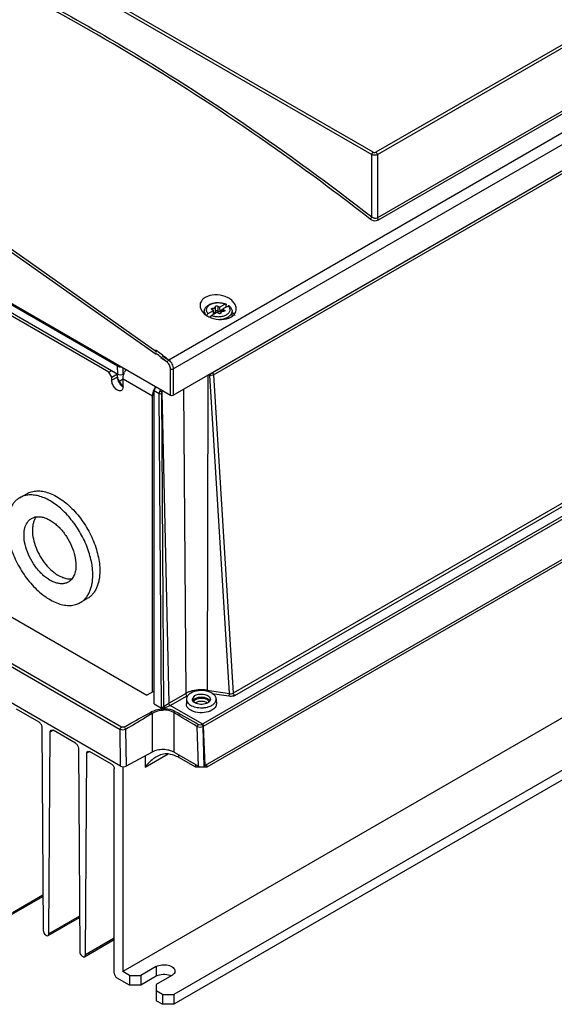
# Model space of a CAD drawing. Header units: millimetres. Extents: x 59 to 456, y 172 to 546.
# Tile 8 of 10: x 183 to 317, y 172 to 420. Entities that reach past the tile are written whole.
import ezdxf

# ---------------------------------------------------------------- set-up
doc = ezdxf.new("R2010")
doc.units = ezdxf.units.MM
doc.header["$LTSCALE"] = 46.725481
doc.layers.get('0').update_dxf_attribs({"linetype": 'CONTINUOUS'})

msp = doc.modelspace()

# ---------------------------------------------------------------- linework, layer by layer
at = {"color": 7, "linetype": 'Continuous'}
for p, q in [((434.74, 480.68), (272.34, 386.92)), ((272.7, 386.33), (435.09, 480.09)), ((436.4, 464.96), (272.7, 370.44)), ((272.99, 369.89), (436.69, 464.4)), ((440.22, 461.63), (220.18, 334.59)), ((221.29, 332.36), (441.35, 459.41)), ((221.29, 325.78), (441.89, 453.15)), ((183.84, 436.82), (271.29, 386.33)), ((271.64, 386.92), (184.19, 437.41)), ((72.09, 411.52), (220.59, 325.78)), ((207.27, 333.07), (86.12, 403.01)), ((86.09, 401.06), (207.3, 331.08)), ((205.1, 331.54), (88.43, 398.9)), ((330.76, 388.89), (231.17, 331.39)), ((231.45, 330.92), (331.04, 388.42)), ((271.29, 370.66), (271.29, 386.33)), ((272.7, 386.33), (272.7, 370.44)), ((162.05, 375.56), (217.19, 336.69)), ((228.39, 242.86), (447.33, 369.26)), ((228.92, 242.37), (447.68, 368.66)), ((448.27, 358.85), (229.37, 232.47)), ((444.45, 355.99), (229.78, 232.05)), ((231.21, 347.65), (231.21, 347.25)), ((231.93, 348.05), (231.93, 348.07)), ((231.93, 346.83), (231.93, 348.05)), ((232.49, 348.15), (232.49, 346.93)), ((232.95, 347.95), (234.26, 348.7)), ((232.99, 346.97), (233.8, 347.43)), ((235.11, 348.21), (233.8, 347.46)), ((234.15, 347.19), (234.15, 346.89)), ((229.11, 346.48), (229.11, 346.85)), ((230.1, 346.3), (231.41, 347.06)), ((230.42, 345.48), (230.84, 345.72)), ((232.26, 346.57), (230.95, 345.81)), ((233.28, 346.47), (233.28, 346.45)), ((233.28, 346.45), (233.28, 346.45)), ((233.47, 347.02), (233.47, 346.77)), ((236.11, 345.78), (236.11, 346.85)), ((217.01, 336.21), (216.7, 336.44)), ((216.85, 337.2), (217.23, 336.9)), ((219.76, 334.04), (218.2, 335.13)), ((218.99, 334.65), (218.23, 335.25)), ((218.6, 335.7), (220.18, 334.59)), ((218.62, 335.81), (219.39, 335.21)), ((219.39, 335.21), (220.18, 334.59)), ((207.3, 331.08), (207.27, 333.07)), ((208.71, 331.07), (208.69, 332.65)), ((219.76, 334.04), (218.99, 334.65)), ((220.59, 325.78), (220.59, 332.36)), ((221.29, 332.36), (221.29, 325.78)), ((205.1, 331.54), (205.8, 331.95)), ((205.81, 330.32), (205.1, 331.54)), ((205.81, 330.32), (207.22, 331.13)), ((205.81, 329.5), (205.81, 330.32)), ((207.22, 330.32), (205.81, 329.5)), ((207.22, 330.32), (207.22, 331.08)), ((207.71, 329.32), (208.65, 329.88)), ((208.64, 327.87), (208.64, 329.91)), ((208.64, 329.91), (216.06, 325.62)), ((208.95, 331.2), (208.71, 331.07)), ((230.02, 330.82), (229.8, 251.47)), ((230.49, 330.75), (230.02, 330.82)), ((235.44, 250.6), (230.49, 330.75)), ((231.45, 330.92), (236.41, 250.73)), ((207.71, 329.32), (208.44, 328.06)), ((216.06, 250.99), (216.06, 325.62)), ((216.48, 326.12), (216.49, 326.92)), ((216.48, 247.99), (216.48, 326.12)), ((216.49, 326.92), (217.76, 326.19)), ((218.31, 247.19), (217.76, 326.19)), ((218.32, 326.19), (218.87, 247.28)), ((218.41, 326.53), (220.19, 248.19)), ((223.86, 327.27), (224.44, 250.64)), ((445.87, 317.62), (208.56, 180.61)), ((208.04, 232.37), (66.56, 314.05)), ((455.91, 310.19), (221.43, 174.81)), ((455.91, 307.74), (221.43, 172.36)), ((333.57, 306.83), (236.41, 250.73)), ((236.77, 250.14), (333.93, 306.24)), ((182.63, 299.92), (184.39, 300.94)), ((166.92, 277.73), (214.65, 250.18)), ((197.88, 273.51), (199.64, 274.53)), ((208.24, 242.19), (159.6, 270.27)), ((159.26, 269.66), (207.9, 241.58)), ((216.48, 251.23), (214.65, 250.18)), ((220.19, 248.19), (224.44, 250.64)), ((229.8, 251.47), (235.44, 250.6)), ((235.31, 249.92), (231, 250.58)), ((216.48, 247.99), (218.75, 246.68)), ((220.55, 247.59), (224.79, 250.04)), ((224.61, 249.22), (224.59, 248)), ((226.1, 249.18), (226.76, 250.12)), ((232.11, 249.22), (232.14, 248)), ((187.5, 243.4), (181.83, 246.67)), ((215.98, 245.62), (215.98, 235.88)), ((218.68, 246.82), (218.77, 246.77)), ((218.91, 246.63), (218.91, 246.54)), ((219.04, 246.49), (219.04, 246.4)), ((228.56, 242.96), (220.55, 247.59)), ((221.54, 235.83), (221.54, 245.77)), ((188.21, 242.18), (188.55, 190.93)), ((189.97, 190.12), (190.32, 240.96)), ((190.32, 240.96), (190.52, 241.41)), ((190.32, 240.96), (191.02, 241.37)), ((190.52, 241.41), (191.02, 241.36)), ((196.69, 238.09), (191.02, 241.36)), ((208.04, 232.37), (207.9, 241.58)), ((209.29, 241.59), (209.43, 232.35)), ((227.65, 232.3), (227.35, 242.27)), ((228.92, 242.37), (228.74, 242.26)), ((228.74, 242.26), (229.03, 232.29)), ((229.37, 232.47), (228.92, 242.37)), ((197.4, 236.87), (197.75, 185.63)), ((199.16, 184.82), (199.51, 235.65)), ((199.51, 235.65), (199.72, 236.1)), ((199.51, 235.65), (200.21, 236.06)), ((199.72, 236.1), (200.22, 236.05)), ((205.74, 232.87), (200.22, 236.05)), ((215.98, 235.88), (209.43, 232.35)), ((221.54, 235.83), (227.65, 232.3)), ((214.22, 232.05), (220.02, 235.4)), ((214.22, 234.93), (214.22, 232.05)), ((222.71, 234.5), (222.71, 235.15)), ((226.95, 232.05), (222.71, 234.5)), ((206.44, 180.2), (206.44, 231.64)), ((208.56, 232.24), (208.56, 180.61)), ((226.95, 232.05), (226.95, 232.7)), ((229.78, 232.05), (226.95, 232.05)), ((229.03, 232.29), (229.37, 232.47)), ((229.78, 232.05), (229.78, 232.7)), ((180.57, 194.97), (188.49, 199.55)), ((188.49, 199.88), (180.78, 195.42)), ((189.76, 189.67), (197.69, 194.24)), ((197.69, 194.57), (189.97, 190.12)), ((198.95, 184.36), (206.44, 188.68)), ((206.44, 189.01), (199.16, 184.81)), ((217.01, 181.86), (213.13, 179.61)), ((217.01, 181.86), (217.01, 179.41)), ((210.3, 177.16), (207.15, 178.98)), ((210.3, 179.61), (208.56, 180.61)), ((210.3, 179.61), (213.13, 179.61)), ((210.3, 179.61), (210.3, 177.16)), ((213.13, 179.61), (213.13, 177.16)), ((217.01, 179.41), (213.13, 177.16)), ((220.9, 179.61), (217.01, 177.37)), ((213.13, 177.16), (210.3, 177.16)), ((217.01, 177.37), (217.01, 173.28)), ((218.61, 174.81), (217.01, 175.73)), ((218.61, 174.81), (221.43, 174.81)), ((218.61, 174.81), (218.61, 172.36)), ((221.43, 174.81), (221.43, 172.36)), ((218.61, 172.36), (217.01, 173.28)), ((221.43, 172.36), (218.61, 172.36))]:
    msp.add_line(p, q, dxfattribs=at)
msp.add_lwpolyline([(216.97, 336.01), (161.68, 374.97), (132.31, 391.93)], dxfattribs=at)
for centre, radius, start, end in [((231.22, 343.66), 3.63, 122.8959, 127.7791), ((230.27, 346.85), 1.16, 179.6415, 180.0007), ((233.06, 351.16), 6.3, 246.6028, 247.0899), ((233.11, 351.28), 6.44, 247.0952, 249.1509), ((233.18, 346.45), 0.0994, 359.1581, 359.9738), ((233.42, 348.3), 3.33, 299.4507, 299.9991), ((234.08, 343.77), 3.48, 51.6825, 54.9227), ((234.31, 344.05), 3.12, 47.2492, 51.7035), ((234.51, 344.28), 2.81, 44.3539, 47.2201), ((-195.43, -190.18), 668.72, 51.78721, 51.92002), ((-195.1, -189.73), 668.84, 51.78904, 51.94051), ((213.75, 329.41), 5.18, 146.8481, 155.1833), ((220.95, 325.22), 4.94, 155.1885, 159.4963), ((221.17, 325.12), 5.18, 146.8481, 155.1821), ((183.48, 280.3), 17.56, 6.3581, 7.1599), ((227.16, 248.36), 0.714, 157.6262, 165.1255), ((227.83, 246.93), 1.63, 119.9353, 125.6027), ((228.89, 246.92), 1.64, 54.4972, 59.8701), ((219.38, 176.71), 3.1, 64.3792, 67.8311)]:
    msp.add_arc(centre, radius, start, end, dxfattribs=at)
for centre, major_axis, ratio, start_param, end_param in [((233.11, 359.95), (-0.49, 22.11), 0.022659, -4.139271, -4.085326), ((234.48, 359.16), (0.5, 21.54), 0.022657, -4.1379, -4.103816), ((232.61, 328.55), (-2.44, 110.57), 0.022659, -1.394968, -1.389891), ((230.73, 358.58), (-0.49, 22.11), 0.022659, -2.171614, -2.11907), ((207.97, 333.47), (1, 0), 0.577342, -2.356038, -1.347848), ((204.26, 327.33), (-3.45, 5.98), 0.57743, -1.570598, -1.410384), ((208, 331.47), (1, -0.01), 0.567005, -2.347772, -0.776976), ((217.19, 327.34), (0.503, 0.865), 0.555175, 1.179674, 2.357801), ((220.94, 325.99), (0.5, 0), 0.578926, -2.354821, -0.786764), ((208.75, 232.78), (1, 0), 0.577336, -2.356348, -0.820453), ((228.35, 232.71), (1, 0), 0.577342, -2.355602, -0.819712)]:
    msp.add_ellipse(centre, major_axis=major_axis, ratio=ratio, start_param=start_param, end_param=end_param, dxfattribs=at)
for points, knots in [([(270.88, 370.11), (263.72, 375.67), (235.64, 396.61), (205.77, 415.21), (182.74, 427.2)], [0, 0, 0, 0, 0.258827, 1, 1, 1, 1]), ([(183.16, 427.75), (190.65, 423.85), (221.31, 406.89), (250.31, 386.98), (271.29, 370.66)], [0, 0, 0, 0, 0.241262, 1, 1, 1, 1]), ([(271.64, 386.92), (271.54, 386.86), (271.38, 386.68), (271.29, 386.45), (271.29, 386.33)], [0, 0, 0, 0, 0.496693, 1, 1, 1, 1]), ([(271.64, 386.92), (271.74, 386.86), (271.99, 386.81), (272.24, 386.86), (272.34, 386.92)], [0, 0, 0, 0, 0.499988, 1, 1, 1, 1]), ([(272.7, 386.33), (272.69, 386.45), (272.61, 386.68), (272.45, 386.86), (272.34, 386.92)], [0, 0, 0, 0, 0.503307, 1, 1, 1, 1]), ([(272.7, 386.33), (272.49, 386.21), (271.99, 386.12), (271.5, 386.21), (271.29, 386.33)], [0, 0, 0, 0, 0.5, 1, 1, 1, 1]), ([(270.88, 370.11), (270.98, 370.16), (271.15, 370.33), (271.26, 370.55), (271.29, 370.66)], [0, 0, 0, 0, 0.506868, 1, 1, 1, 1]), ([(270.88, 370.11), (271.32, 369.76), (272.14, 369.58), (272.84, 369.81), (272.99, 369.89)], [0, 0, 0, 0, 0.762811, 1, 1, 1, 1]), ([(271.29, 370.66), (271.48, 370.49), (271.95, 370.26), (272.49, 370.32), (272.7, 370.44)], [0, 0, 0, 0, 0.516915, 1, 1, 1, 1]), ([(229.37, 350.38), (228.98, 350.16), (228.45, 349.71), (228.08, 348.92), (228.03, 348.51), (228.03, 348.31)], [0, 0, 0, 0, 0.527555, 0.766322, 1, 1, 1, 1]), ([(237.16, 347.44), (237.17, 347.75), (237.02, 348.42), (236.43, 349.3), (235.53, 350.06), (233.98, 350.82), (231.83, 351.18), (230.08, 350.79), (229.37, 350.38)], [0, 0, 0, 0, 0.097797, 0.206431, 0.328641, 0.462621, 0.743608, 1, 1, 1, 1]), ([(228.03, 348.31), (228.04, 348.02), (228.19, 347.41), (228.73, 346.6), (229.54, 345.89), (230.2, 345.53), (230.56, 345.37)], [0, 0, 0, 0, 0.212517, 0.447918, 0.711455, 1, 1, 1, 1]), ([(229.11, 346.85), (229.11, 346.93), (229.12, 347.1), (229.18, 347.35), (229.29, 347.59), (229.47, 347.88), (229.79, 348.22), (230.1, 348.43), (230.26, 348.52)], [0, 0, 0, 0, 0.118068, 0.23662, 0.356448, 0.478243, 0.730636, 1, 1, 1, 1]), ([(230.51, 348.5), (230.39, 348.43), (230.22, 348.32), (230.03, 348.15), (229.87, 347.98), (229.71, 347.75), (229.61, 347.45), (229.6, 347.14), (229.68, 346.84), (229.85, 346.55), (230.01, 346.38), (230.1, 346.3)], [0, 0, 0, 0, 0.149812, 0.219578, 0.285956, 0.409334, 0.523428, 0.633605, 0.746257, 0.867106, 1, 1, 1, 1]), ([(230.26, 348.52), (230.56, 348.69), (231.06, 348.88), (231.76, 349.03), (232.32, 349.09), (232.89, 349.08), (233.63, 349.01), (234.16, 348.87), (234.5, 348.74)], [0, 0, 0, 0, 0.236625, 0.363002, 0.492494, 0.623056, 0.752535, 1, 1, 1, 1]), ([(234.26, 348.7), (233.96, 348.82), (233.32, 348.97), (232.33, 349.02), (231.51, 348.89), (230.91, 348.7), (230.63, 348.57), (230.51, 348.5)], [0, 0, 0, 0, 0.248082, 0.510267, 0.766868, 0.887357, 1, 1, 1, 1]), ([(230.91, 347.48), (230.91, 347.49), (230.91, 347.51), (230.93, 347.54), (230.96, 347.57), (230.98, 347.59), (230.99, 347.6)], [0, 0, 0, 0, 0.217777, 0.450899, 0.710302, 1, 1, 1, 1]), ([(231.06, 347.32), (231.04, 347.33), (231, 347.35), (230.95, 347.38), (230.91, 347.43), (230.91, 347.46), (230.91, 347.48)], [0, 0, 0, 0, 0.302894, 0.568652, 0.796839, 1, 1, 1, 1]), ([(230.99, 347.6), (231.02, 347.62), (231.1, 347.64), (231.17, 347.65), (231.21, 347.65)], [0, 0, 0, 0, 0.474453, 1, 1, 1, 1]), ([(231.41, 347.06), (231.39, 347.12), (231.31, 347.2), (231.18, 347.28), (231.1, 347.31), (231.06, 347.32)], [0, 0, 0, 0, 0.441885, 0.707388, 1, 1, 1, 1]), ([(231.21, 347.65), (231.3, 347.65), (231.48, 347.66), (231.68, 347.73), (231.81, 347.82), (231.88, 347.89), (231.92, 347.97), (231.93, 348.03), (231.93, 348.05)], [0, 0, 0, 0, 0.305894, 0.582933, 0.704095, 0.812324, 0.909454, 1, 1, 1, 1]), ([(231.93, 348.07), (231.93, 348.08), (231.94, 348.1), (231.95, 348.14), (231.98, 348.17), (232.01, 348.18), (232.02, 348.19)], [0, 0, 0, 0, 0.217787, 0.450978, 0.710339, 1, 1, 1, 1]), ([(232.02, 348.19), (232.05, 348.21), (232.14, 348.24), (232.27, 348.24), (232.4, 348.22), (232.47, 348.18), (232.49, 348.15)], [0, 0, 0, 0, 0.247611, 0.52097, 0.782437, 1, 1, 1, 1]), ([(232.49, 348.15), (232.55, 348.09), (232.7, 348), (232.86, 347.96), (232.95, 347.95)], [0, 0, 0, 0, 0.45555, 1, 1, 1, 1]), ([(233.8, 347.46), (233.83, 347.4), (233.9, 347.31), (234.03, 347.24), (234.11, 347.21), (234.15, 347.19)], [0, 0, 0, 0, 0.441885, 0.707388, 1, 1, 1, 1]), ([(234.15, 347.19), (234.17, 347.19), (234.21, 347.17), (234.26, 347.13), (234.3, 347.09), (234.31, 347.06), (234.31, 347.04)], [0, 0, 0, 0, 0.302894, 0.568652, 0.796839, 1, 1, 1, 1]), ([(234.26, 348.7), (234.28, 348.72), (234.32, 348.74), (234.38, 348.75), (234.44, 348.75), (234.48, 348.75), (234.5, 348.74)], [0, 0, 0, 0, 0.284308, 0.543258, 0.77946, 1, 1, 1, 1]), ([(234.5, 348.74), (234.52, 348.73), (234.56, 348.71), (234.6, 348.65), (234.62, 348.58), (234.63, 348.53), (234.63, 348.5)], [0, 0, 0, 0, 0.220143, 0.452134, 0.709929, 1, 1, 1, 1]), ([(234.7, 346.02), (234.82, 346.09), (234.99, 346.2), (235.18, 346.37), (235.34, 346.54), (235.5, 346.77), (235.6, 347.07), (235.61, 347.38), (235.53, 347.68), (235.36, 347.97), (235.2, 348.13), (235.11, 348.21)], [0, 0, 0, 0, 0.149812, 0.219578, 0.285956, 0.409334, 0.523428, 0.633605, 0.746257, 0.867106, 1, 1, 1, 1]), ([(235.39, 348.23), (235.37, 348.24), (235.33, 348.26), (235.26, 348.27), (235.18, 348.25), (235.13, 348.23), (235.11, 348.21)], [0, 0, 0, 0, 0.215791, 0.445388, 0.704682, 1, 1, 1, 1]), ([(235.39, 348.23), (235.49, 348.14), (235.69, 347.94), (235.92, 347.61), (236.07, 347.24), (236.11, 346.98), (236.11, 346.85)], [0, 0, 0, 0, 0.261951, 0.513325, 0.758153, 1, 1, 1, 1]), ([(235.82, 345.44), (236.2, 345.66), (236.87, 346.21), (237.15, 347.05), (237.16, 347.44)], [0, 0, 0, 0, 0.529071, 1, 1, 1, 1]), ([(229.11, 346.86), (229.11, 346.78), (229.12, 346.61), (229.17, 346.46), (229.2, 346.38)], [0, 0, 0, 0, 0.49337, 1, 1, 1, 1]), ([(229.2, 346.38), (229.26, 346.25), (229.41, 345.99), (229.63, 345.78), (229.75, 345.68)], [0, 0, 0, 0, 0.473544, 1, 1, 1, 1]), ([(229.81, 345.94), (229.84, 346.02), (229.92, 346.16), (230.04, 346.27), (230.1, 346.3)], [0, 0, 0, 0, 0.524544, 1, 1, 1, 1]), ([(230.95, 345.81), (230.91, 345.79), (230.84, 345.73), (230.74, 345.63), (230.66, 345.5), (230.62, 345.41), (230.61, 345.36)], [0, 0, 0, 0, 0.229432, 0.482011, 0.74418, 1, 1, 1, 1]), ([(230.82, 345.27), (231.65, 344.95), (233.38, 344.65), (235.12, 345.03), (235.82, 345.44)], [0, 0, 0, 0, 0.523285, 1, 1, 1, 1]), ([(230.95, 345.81), (231.25, 345.7), (231.89, 345.54), (232.89, 345.5), (233.71, 345.63), (234.31, 345.82), (234.58, 345.95), (234.7, 346.02)], [0, 0, 0, 0, 0.248082, 0.510267, 0.766868, 0.887357, 1, 1, 1, 1]), ([(231.93, 346.83), (231.93, 346.81), (231.92, 346.76), (231.9, 346.7), (231.85, 346.63), (231.76, 346.56), (231.62, 346.48), (231.49, 346.45), (231.42, 346.44)], [0, 0, 0, 0, 0.095241, 0.195251, 0.303646, 0.422621, 0.69305, 1, 1, 1, 1]), ([(232.02, 346.97), (232.01, 346.96), (231.98, 346.94), (231.95, 346.91), (231.94, 346.88), (231.93, 346.86), (231.93, 346.84)], [0, 0, 0, 0, 0.289378, 0.54881, 0.782211, 1, 1, 1, 1]), ([(232.49, 346.93), (232.47, 346.95), (232.4, 346.99), (232.27, 347.02), (232.14, 347.01), (232.05, 346.99), (232.02, 346.97)], [0, 0, 0, 0, 0.217563, 0.47903, 0.752389, 1, 1, 1, 1]), ([(232.72, 346.37), (232.67, 346.42), (232.52, 346.52), (232.35, 346.56), (232.26, 346.57)], [0, 0, 0, 0, 0.45555, 1, 1, 1, 1]), ([(233.47, 346.77), (233.39, 346.74), (233.21, 346.71), (232.93, 346.72), (232.69, 346.78), (232.54, 346.87), (232.49, 346.93)], [0, 0, 0, 0, 0.26169, 0.533718, 0.787188, 1, 1, 1, 1]), ([(233.19, 346.33), (233.16, 346.31), (233.07, 346.28), (232.94, 346.27), (232.82, 346.3), (232.74, 346.34), (232.72, 346.37)], [0, 0, 0, 0, 0.247611, 0.52097, 0.782437, 1, 1, 1, 1]), ([(232.99, 346.97), (233.07, 346.96), (233.24, 346.96), (233.4, 346.99), (233.47, 347.02)], [0, 0, 0, 0, 0.511346, 1, 1, 1, 1]), ([(233.16, 344.86), (233.51, 344.89), (234.01, 344.98), (234.64, 345.19), (234.92, 345.33), (235.05, 345.41)], [0, 0, 0, 0, 0.523329, 0.76911, 1, 1, 1, 1]), ([(233.28, 346.45), (233.28, 346.44), (233.28, 346.41), (233.26, 346.38), (233.23, 346.35), (233.21, 346.34), (233.19, 346.33)], [0, 0, 0, 0, 0.217789, 0.45119, 0.710622, 1, 1, 1, 1]), ([(234, 346.87), (233.91, 346.87), (233.73, 346.85), (233.53, 346.78), (233.4, 346.7), (233.33, 346.63), (233.29, 346.55), (233.28, 346.49), (233.28, 346.47)], [0, 0, 0, 0, 0.305894, 0.582933, 0.704095, 0.812324, 0.909454, 1, 1, 1, 1]), ([(233.47, 347.02), (233.53, 347.04), (233.64, 347.05), (233.75, 347.03), (233.8, 347.01)], [0, 0, 0, 0, 0.502585, 1, 1, 1, 1]), ([(233.58, 346.8), (233.57, 346.8), (233.54, 346.79), (233.5, 346.78), (233.47, 346.77)], [0, 0, 0, 0, 0.258109, 1, 1, 1, 1]), ([(234.22, 346.92), (234.19, 346.9), (234.12, 346.88), (234.04, 346.87), (234, 346.87)], [0, 0, 0, 0, 0.474453, 1, 1, 1, 1]), ([(234.31, 347.04), (234.31, 347.03), (234.3, 347.01), (234.28, 346.97), (234.26, 346.94), (234.23, 346.93), (234.22, 346.92)], [0, 0, 0, 0, 0.217777, 0.450899, 0.710302, 1, 1, 1, 1]), ([(235.08, 345.42), (235.13, 345.45), (235.3, 345.55), (235.46, 345.68), (235.57, 345.78)], [0, 0, 0, 0, 0.261644, 1, 1, 1, 1]), ([(235.57, 345.78), (235.66, 345.86), (235.81, 346.02), (235.98, 346.28), (236.08, 346.56), (236.11, 346.76), (236.11, 346.85)], [0, 0, 0, 0, 0.275438, 0.530332, 0.769474, 1, 1, 1, 1]), ([(236.85, 345.83), (236.83, 345.87), (236.73, 346.02), (236.62, 346.15), (236.53, 346.25)], [0, 0, 0, 0, 0.241129, 1, 1, 1, 1]), ([(220.18, 334.59), (220.07, 334.53), (219.9, 334.36), (219.79, 334.15), (219.76, 334.04)], [0, 0, 0, 0, 0.507787, 1, 1, 1, 1]), ([(220.59, 332.36), (220.59, 332.67), (220.41, 333.31), (220.01, 333.84), (219.76, 334.04)], [0, 0, 0, 0, 0.496442, 1, 1, 1, 1]), ([(220.18, 334.59), (220.51, 334.32), (221.04, 333.62), (221.29, 332.78), (221.29, 332.36)], [0, 0, 0, 0, 0.504319, 1, 1, 1, 1]), ([(220.59, 332.36), (220.69, 332.3), (220.94, 332.26), (221.19, 332.3), (221.29, 332.36)], [0, 0, 0, 0, 0.50026, 1, 1, 1, 1]), ([(207.22, 330.32), (207.22, 330.08), (207.31, 329.6), (207.61, 328.91), (208.05, 328.3), (208.43, 327.98), (208.64, 327.87)], [0, 0, 0, 0, 0.237272, 0.500017, 0.762784, 1, 1, 1, 1]), ([(208.64, 329.91), (208.64, 330), (208.65, 330.37), (208.73, 330.74), (208.82, 331.01)], [0, 0, 0, 0, 0.234355, 1, 1, 1, 1]), ([(208.82, 331.01), (208.83, 331.06), (208.9, 331.25), (208.98, 331.44), (209.04, 331.58)], [0, 0, 0, 0, 0.246498, 1, 1, 1, 1]), ([(230.53, 331.12), (230.51, 331.03), (230.49, 330.91), (230.49, 330.78), (230.49, 330.75)], [0, 0, 0, 0, 0.769713, 1, 1, 1, 1]), ([(231.45, 330.92), (231.39, 330.88), (231.08, 330.74), (230.74, 330.72), (230.49, 330.75)], [0, 0, 0, 0, 0.229772, 1, 1, 1, 1]), ([(230.84, 331.29), (230.87, 331.29), (230.98, 331.31), (231.1, 331.35), (231.17, 331.39)], [0, 0, 0, 0, 0.267215, 1, 1, 1, 1]), ([(231.45, 330.92), (231.45, 330.96), (231.41, 331.15), (231.29, 331.32), (231.17, 331.39)], [0, 0, 0, 0, 0.243512, 1, 1, 1, 1]), ([(208.22, 326.95), (208.12, 326.89), (207.87, 326.83), (207.47, 326.91), (207.05, 327.14), (206.51, 327.62), (206, 328.4), (205.81, 329.14), (205.81, 329.5)], [0, 0, 0, 0, 0.087144, 0.186844, 0.304506, 0.438635, 0.73008, 1, 1, 1, 1]), ([(208.64, 327.87), (208.64, 327.68), (208.59, 327.32), (208.36, 327.03), (208.22, 326.95)], [0, 0, 0, 0, 0.550842, 1, 1, 1, 1]), ([(216.11, 326.15), (216.1, 326.11), (216.07, 325.93), (216.06, 325.75), (216.06, 325.62)], [0, 0, 0, 0, 0.259026, 1, 1, 1, 1]), ([(216.32, 326.95), (216.3, 326.89), (216.21, 326.63), (216.14, 326.36), (216.11, 326.15)], [0, 0, 0, 0, 0.257469, 1, 1, 1, 1]), ([(217.9, 326.76), (217.88, 326.71), (217.8, 326.53), (217.76, 326.33), (217.76, 326.19)], [0, 0, 0, 0, 0.26715, 1, 1, 1, 1]), ([(217.76, 326.19), (217.8, 326.17), (217.98, 326.11), (218.19, 326.12), (218.32, 326.19)], [0, 0, 0, 0, 0.23862, 1, 1, 1, 1]), ([(218.41, 326.53), (218.37, 326.54), (218.19, 326.6), (218.03, 326.68), (217.9, 326.76)], [0, 0, 0, 0, 0.207066, 1, 1, 1, 1]), ([(218.41, 326.53), (218.39, 326.5), (218.34, 326.4), (218.32, 326.28), (218.32, 326.19)], [0, 0, 0, 0, 0.267794, 1, 1, 1, 1]), ([(218.69, 326.89), (218.66, 326.87), (218.54, 326.76), (218.46, 326.64), (218.41, 326.53)], [0, 0, 0, 0, 0.235686, 1, 1, 1, 1]), ([(200.9, 282.49), (200.74, 283.76), (200.13, 286.37), (198.55, 290.11), (196.72, 293.06), (195, 295.19), (193.63, 296.63), (192.2, 297.87), (190.73, 298.92), (189.25, 299.73), (187.79, 300.3), (186.36, 300.62), (185.01, 300.67), (183.74, 300.45), (182.98, 300.12), (182.63, 299.92)], [0, 0, 0, 0, 0.135804, 0.280727, 0.427793, 0.499889, 0.569821, 0.636816, 0.700233, 0.759609, 0.814719, 0.865645, 0.912842, 0.957197, 1, 1, 1, 1]), ([(184.39, 300.94), (184.77, 301.16), (185.6, 301.5), (186.97, 301.7), (188.44, 301.6), (189.97, 301.19), (191.55, 300.49), (193.13, 299.52), (194.69, 298.3), (196.19, 296.86), (197.6, 295.22), (199.32, 292.82), (200.74, 290.2), (201.79, 287.47), (202.36, 285.43), (202.72, 283.45), (202.8, 282.14), (202.8, 281.51)], [0, 0, 0, 0, 0.04282, 0.087408, 0.135198, 0.187114, 0.243568, 0.304534, 0.369641, 0.438258, 0.509565, 0.582611, 0.729629, 0.801626, 0.87124, 0.937597, 1, 1, 1, 1]), ([(182.63, 299.92), (182.38, 299.78), (181.89, 299.44), (181.26, 298.82), (180.71, 298.08), (180.26, 297.22), (179.91, 296.27), (179.56, 294.85), (179.47, 293.71), (179.47, 292.94)], [0, 0, 0, 0, 0.108047, 0.218132, 0.332106, 0.451502, 0.577464, 0.710722, 1, 1, 1, 1]), ([(185.63, 294.73), (185.85, 294.86), (186.36, 295.07), (187.19, 295.19), (188.08, 295.12), (189.01, 294.87), (189.97, 294.45), (190.93, 293.86), (191.87, 293.13), (193.1, 291.94), (194.47, 290.18), (195.74, 287.83), (196.57, 285.39), (196.79, 283.73), (196.79, 282.94)], [0, 0, 0, 0, 0.042842, 0.087452, 0.135266, 0.187207, 0.243688, 0.304684, 0.369823, 0.438474, 0.582755, 0.729846, 0.871376, 1, 1, 1, 1]), ([(186.78, 295.08), (186.62, 294.87), (186.34, 294.39), (186.04, 293.59), (185.87, 292.68), (185.83, 292.05), (185.83, 291.72)], [0, 0, 0, 0, 0.222594, 0.461987, 0.72086, 1, 1, 1, 1]), ([(179.47, 292.94), (179.47, 292.31), (179.55, 291), (179.91, 289.02), (180.48, 286.99), (181.53, 284.25), (182.95, 281.63), (184.67, 279.23), (186.08, 277.59), (187.58, 276.15), (189.14, 274.93), (190.72, 273.96), (192.3, 273.26), (193.83, 272.85), (195.3, 272.75), (196.67, 272.95), (197.5, 273.29), (197.88, 273.51)], [0, 0, 0, 0, 0.062403, 0.12876, 0.198373, 0.270371, 0.417389, 0.490435, 0.561742, 0.630359, 0.695466, 0.756432, 0.812886, 0.864803, 0.912592, 0.95718, 1, 1, 1, 1]), ([(183.71, 290.49), (183.71, 290.8), (183.74, 291.41), (183.94, 292.52), (184.26, 293.29), (184.55, 293.72)], [0, 0, 0, 0, 0.278012, 0.536999, 1, 1, 1, 1]), ([(184.55, 293.72), (184.7, 293.92), (185.02, 294.31), (185.42, 294.6), (185.63, 294.73)], [0, 0, 0, 0, 0.508673, 1, 1, 1, 1]), ([(194.88, 278.7), (194.65, 278.57), (194.14, 278.36), (193.31, 278.24), (192.42, 278.31), (191.49, 278.56), (190.54, 278.98), (189.58, 279.57), (188.63, 280.3), (187.4, 281.49), (186.03, 283.25), (184.76, 285.6), (183.93, 288.04), (183.71, 289.7), (183.71, 290.49)], [0, 0, 0, 0, 0.042842, 0.087452, 0.135266, 0.187207, 0.243688, 0.304684, 0.369823, 0.438474, 0.582755, 0.729846, 0.871376, 1, 1, 1, 1]), ([(185.83, 291.72), (185.83, 291), (186.01, 289.51), (186.69, 287.3), (187.76, 285.13), (189.13, 283.15), (190.72, 281.49), (192.19, 280.44), (193.39, 279.87), (194.24, 279.6), (195.06, 279.48), (195.59, 279.5), (195.85, 279.54)], [0, 0, 0, 0, 0.123913, 0.259671, 0.401655, 0.543296, 0.67807, 0.800513, 0.856089, 0.907659, 0.955439, 1, 1, 1, 1]), ([(196.79, 282.94), (196.79, 282.47), (196.72, 281.58), (196.36, 280.35), (195.84, 279.51), (195.32, 279), (195.03, 278.79), (194.88, 278.7)], [0, 0, 0, 0, 0.289587, 0.54863, 0.781633, 0.891836, 1, 1, 1, 1]), ([(197.88, 273.51), (198.13, 273.65), (198.61, 273.99), (199.24, 274.61), (199.79, 275.36), (200.24, 276.21), (200.59, 277.16), (200.94, 278.58), (201.03, 279.72), (201.03, 280.49)], [0, 0, 0, 0, 0.108047, 0.218132, 0.332106, 0.451502, 0.577464, 0.710722, 1, 1, 1, 1]), ([(202.8, 281.51), (202.8, 280.74), (202.71, 279.6), (202.36, 278.18), (202.01, 277.23), (201.56, 276.38), (201.01, 275.63), (200.37, 275.01), (199.89, 274.67), (199.64, 274.53)], [0, 0, 0, 0, 0.289278, 0.422536, 0.548497, 0.667893, 0.781867, 0.891952, 1, 1, 1, 1]), ([(201.03, 280.49), (201.03, 280.63), (201.03, 281.22), (200.98, 281.8), (200.93, 282.24)], [0, 0, 0, 0, 0.243948, 1, 1, 1, 1]), ([(225.51, 251.13), (225.42, 251.1), (225.05, 250.96), (224.69, 250.79), (224.44, 250.64)], [0, 0, 0, 0, 0.260149, 1, 1, 1, 1]), ([(224.44, 250.64), (224.44, 250.52), (224.52, 250.29), (224.69, 250.1), (224.79, 250.04)], [0, 0, 0, 0, 0.500565, 1, 1, 1, 1]), ([(225.71, 250.73), (225.41, 250.55), (224.88, 250.15), (224.62, 249.51), (224.61, 249.22)], [0, 0, 0, 0, 0.550458, 1, 1, 1, 1]), ([(229.8, 251.47), (229.07, 251.59), (227.62, 251.64), (226.18, 251.36), (225.51, 251.13)], [0, 0, 0, 0, 0.509285, 1, 1, 1, 1]), ([(232.11, 249.22), (232.11, 249.44), (231.97, 249.9), (231.45, 250.48), (230.7, 250.93), (229.41, 251.35), (227.67, 251.44), (226.29, 251.06), (225.71, 250.73)], [0, 0, 0, 0, 0.087278, 0.187382, 0.305374, 0.439608, 0.730662, 1, 1, 1, 1]), ([(226.76, 250.12), (227.11, 250.33), (227.96, 250.55), (229.02, 250.5), (229.8, 250.23), (230.26, 249.95), (230.56, 249.6), (230.63, 249.31), (230.63, 249.18)], [0, 0, 0, 0, 0.270501, 0.562269, 0.69631, 0.813658, 0.912975, 1, 1, 1, 1]), ([(235.31, 249.92), (235.36, 250.02), (235.41, 250.25), (235.44, 250.48), (235.44, 250.6)], [0, 0, 0, 0, 0.468983, 1, 1, 1, 1]), ([(235.44, 250.6), (235.53, 250.59), (235.86, 250.55), (236.2, 250.61), (236.41, 250.73)], [0, 0, 0, 0, 0.26395, 1, 1, 1, 1]), ([(236.77, 250.14), (236.72, 250.17), (236.54, 250.32), (236.42, 250.55), (236.41, 250.73)], [0, 0, 0, 0, 0.23053, 1, 1, 1, 1]), ([(220.55, 247.59), (220.44, 247.64), (220.28, 247.84), (220.19, 248.07), (220.19, 248.19)], [0, 0, 0, 0, 0.500521, 1, 1, 1, 1]), ([(231.03, 246.43), (230.45, 246.09), (229.04, 245.71), (227.27, 245.81), (225.97, 246.25), (225.21, 246.72), (224.71, 247.31), (224.58, 247.78), (224.59, 248)], [0, 0, 0, 0, 0.270461, 0.562267, 0.696303, 0.813659, 0.912977, 1, 1, 1, 1]), ([(224.61, 249.22), (224.61, 249.07), (224.67, 248.73), (225.05, 248.09), (225.54, 247.74), (225.91, 247.56)], [0, 0, 0, 0, 0.214623, 0.446653, 1, 1, 1, 1]), ([(226.77, 248.27), (226.58, 248.37), (226.26, 248.62), (226.1, 249.01), (226.1, 249.18)], [0, 0, 0, 0, 0.55069, 1, 1, 1, 1]), ([(226.77, 249.3), (226.73, 249.27), (226.57, 249.17), (226.43, 249.05), (226.34, 248.95)], [0, 0, 0, 0, 0.267101, 1, 1, 1, 1]), ([(226.57, 248.78), (226.6, 248.81), (226.72, 248.97), (226.88, 249.09), (227.01, 249.16)], [0, 0, 0, 0, 0.229373, 1, 1, 1, 1]), ([(229.96, 249.3), (229.49, 249.57), (228.37, 249.79), (227.25, 249.57), (226.77, 249.3)], [0, 0, 0, 0, 0.499704, 1, 1, 1, 1]), ([(229.65, 248.12), (229.18, 247.93), (228.18, 247.8), (227.18, 248.03), (226.77, 248.27)], [0, 0, 0, 0, 0.510341, 1, 1, 1, 1]), ([(227.01, 249.16), (227.41, 249.4), (228.36, 249.58), (229.31, 249.4), (229.71, 249.17)], [0, 0, 0, 0, 0.499765, 1, 1, 1, 1]), ([(229.71, 248.34), (229.31, 248.57), (228.37, 248.75), (227.42, 248.57), (227.02, 248.34)], [0, 0, 0, 0, 0.499704, 1, 1, 1, 1]), ([(229.71, 249.17), (229.78, 249.13), (230.02, 248.97), (230.21, 248.74), (230.26, 248.55)], [0, 0, 0, 0, 0.287069, 1, 1, 1, 1]), ([(230.49, 248.8), (230.46, 248.85), (230.32, 249.05), (230.12, 249.2), (229.96, 249.3)], [0, 0, 0, 0, 0.227373, 1, 1, 1, 1]), ([(230.63, 249.18), (230.63, 249.05), (230.54, 248.76), (230.34, 248.54), (230.22, 248.44)], [0, 0, 0, 0, 0.463971, 1, 1, 1, 1]), ([(231.02, 247.67), (231.33, 247.85), (231.87, 248.26), (232.12, 248.93), (232.11, 249.22)], [0, 0, 0, 0, 0.551215, 1, 1, 1, 1]), ([(232.14, 248), (232.15, 247.7), (231.89, 247.03), (231.35, 246.61), (231.03, 246.43)], [0, 0, 0, 0, 0.448794, 1, 1, 1, 1]), ([(236.77, 250.14), (236.67, 250.08), (236.21, 249.89), (235.69, 249.86), (235.31, 249.92)], [0, 0, 0, 0, 0.229455, 1, 1, 1, 1]), ([(208.93, 242.2), (209.49, 242.52), (211.76, 243.81), (214.05, 245.05), (215.77, 245.98)], [0, 0, 0, 0, 0.248505, 1, 1, 1, 1]), ([(215.98, 245.62), (215.43, 245.28), (213.2, 243.91), (210.98, 242.56), (209.29, 241.59)], [0, 0, 0, 0, 0.250948, 1, 1, 1, 1]), ([(218.75, 246.68), (218.48, 246.68), (217.46, 246.62), (216.44, 246.34), (215.77, 245.98)], [0, 0, 0, 0, 0.262878, 1, 1, 1, 1]), ([(219.04, 246.4), (218.76, 246.4), (217.7, 246.34), (216.65, 246.02), (215.98, 245.62)], [0, 0, 0, 0, 0.263664, 1, 1, 1, 1]), ([(218.31, 247.19), (218.35, 247.17), (218.54, 247.13), (218.75, 247.18), (218.87, 247.28)], [0, 0, 0, 0, 0.226783, 1, 1, 1, 1]), ([(218.31, 247.19), (218.34, 247.15), (218.45, 247.02), (218.57, 246.88), (218.68, 246.82)], [0, 0, 0, 0, 0.261421, 1, 1, 1, 1]), ([(218.68, 246.82), (218.72, 246.82), (218.85, 246.83), (218.99, 246.87), (219.08, 246.91)], [0, 0, 0, 0, 0.260824, 1, 1, 1, 1]), ([(218.75, 246.68), (218.77, 246.67), (218.83, 246.63), (218.88, 246.58), (218.91, 246.54)], [0, 0, 0, 0, 0.231279, 1, 1, 1, 1]), ([(221.75, 246.13), (221.54, 246.24), (220.6, 246.65), (219.55, 246.79), (218.77, 246.77)], [0, 0, 0, 0, 0.230525, 1, 1, 1, 1]), ([(218.77, 246.77), (218.78, 246.76), (218.84, 246.72), (218.88, 246.67), (218.91, 246.63)], [0, 0, 0, 0, 0.230944, 1, 1, 1, 1]), ([(218.87, 247.28), (218.88, 247.21), (218.94, 247.07), (219.02, 246.95), (219.08, 246.91)], [0, 0, 0, 0, 0.501169, 1, 1, 1, 1]), ([(218.92, 246.56), (218.93, 246.56), (218.95, 246.6), (218.92, 246.62), (218.91, 246.63)], [0, 0, 0, 0, 0.394274, 1, 1, 1, 1]), ([(219.04, 246.49), (219.02, 246.52), (218.98, 246.55), (218.93, 246.54), (218.92, 246.54)], [0, 0, 0, 0, 0.776218, 1, 1, 1, 1]), ([(221.54, 245.77), (221.19, 245.98), (220.36, 246.32), (219.49, 246.46), (219.04, 246.49)], [0, 0, 0, 0, 0.474749, 1, 1, 1, 1]), ([(221.54, 245.77), (221.54, 245.8), (221.57, 245.94), (221.66, 246.07), (221.75, 246.13)], [0, 0, 0, 0, 0.231259, 1, 1, 1, 1]), ([(225.91, 247.56), (226.35, 247.34), (227.35, 247.05), (228.39, 247.01), (228.92, 247.06)], [0, 0, 0, 0, 0.47974, 1, 1, 1, 1]), ([(228.92, 247.06), (229, 247.06), (229.32, 247.1), (229.64, 247.16), (229.88, 247.22)], [0, 0, 0, 0, 0.254377, 1, 1, 1, 1]), ([(229.88, 247.22), (229.94, 247.23), (230.19, 247.3), (230.43, 247.39), (230.61, 247.46)], [0, 0, 0, 0, 0.257202, 1, 1, 1, 1]), ([(187.5, 243.4), (187.71, 243.28), (188.04, 242.9), (188.2, 242.42), (188.21, 242.18)], [0, 0, 0, 0, 0.499487, 1, 1, 1, 1]), ([(207.9, 241.58), (207.9, 241.64), (207.94, 241.87), (208.09, 242.1), (208.24, 242.19)], [0, 0, 0, 0, 0.250674, 1, 1, 1, 1]), ([(209.29, 241.59), (209.08, 241.47), (208.59, 241.37), (208.1, 241.46), (207.9, 241.58)], [0, 0, 0, 0, 0.503848, 1, 1, 1, 1]), ([(208.93, 242.2), (208.88, 242.17), (208.66, 242.09), (208.39, 242.1), (208.24, 242.19)], [0, 0, 0, 0, 0.244768, 1, 1, 1, 1]), ([(209.29, 241.59), (209.28, 241.71), (209.2, 241.94), (209.03, 242.13), (208.93, 242.2)], [0, 0, 0, 0, 0.499949, 1, 1, 1, 1]), ([(227.35, 242.27), (227.36, 242.38), (227.44, 242.61), (227.59, 242.79), (227.68, 242.85)], [0, 0, 0, 0, 0.498176, 1, 1, 1, 1]), ([(228.74, 242.26), (228.53, 242.15), (228.05, 242.06), (227.56, 242.15), (227.35, 242.27)], [0, 0, 0, 0, 0.503162, 1, 1, 1, 1]), ([(227.68, 242.85), (227.74, 242.82), (227.96, 242.74), (228.24, 242.77), (228.39, 242.86)], [0, 0, 0, 0, 0.240153, 1, 1, 1, 1]), ([(228.39, 242.86), (228.49, 242.8), (228.65, 242.61), (228.74, 242.38), (228.74, 242.26)], [0, 0, 0, 0, 0.497298, 1, 1, 1, 1]), ([(228.56, 242.96), (228.68, 242.92), (228.9, 242.75), (228.94, 242.49), (228.92, 242.37)], [0, 0, 0, 0, 0.499116, 1, 1, 1, 1]), ([(196.69, 238.09), (196.9, 237.97), (197.23, 237.59), (197.4, 237.11), (197.4, 236.87)], [0, 0, 0, 0, 0.499487, 1, 1, 1, 1]), ([(221.54, 235.83), (221.15, 236.05), (220.24, 236.39), (218.78, 236.56), (217.31, 236.41), (216.39, 236.1), (215.98, 235.88)], [0, 0, 0, 0, 0.236235, 0.49784, 0.760615, 1, 1, 1, 1]), ([(217.05, 234.7), (216.77, 234.54), (215.69, 233.81), (214.79, 232.84), (214.22, 232.05)], [0, 0, 0, 0, 0.250623, 1, 1, 1, 1]), ([(220.02, 235.4), (219.51, 235.47), (218.45, 235.38), (217.5, 234.96), (217.05, 234.7)], [0, 0, 0, 0, 0.496706, 1, 1, 1, 1]), ([(222.71, 234.5), (222.52, 234.61), (221.67, 235.04), (220.74, 235.29), (220.02, 235.4)], [0, 0, 0, 0, 0.232492, 1, 1, 1, 1]), ([(205.74, 232.87), (205.95, 232.75), (206.28, 232.36), (206.44, 231.88), (206.44, 231.64)], [0, 0, 0, 0, 0.499999, 1, 1, 1, 1]), ([(188.55, 190.93), (188.55, 190.75), (188.65, 190.39), (188.91, 189.99), (189.18, 189.76), (189.43, 189.62), (189.66, 189.61), (189.76, 189.67)], [0, 0, 0, 0, 0.271793, 0.564303, 0.698821, 0.816831, 1, 1, 1, 1]), ([(189.76, 189.67), (189.83, 189.7), (189.94, 189.85), (189.97, 190.03), (189.97, 190.12)], [0, 0, 0, 0, 0.449456, 1, 1, 1, 1]), ([(197.75, 185.63), (197.75, 185.45), (197.85, 185.08), (198.1, 184.69), (198.37, 184.45), (198.62, 184.31), (198.85, 184.3), (198.95, 184.36)], [0, 0, 0, 0, 0.271793, 0.564303, 0.698821, 0.816831, 1, 1, 1, 1]), ([(198.95, 184.36), (199.02, 184.4), (199.14, 184.54), (199.16, 184.72), (199.16, 184.82)], [0, 0, 0, 0, 0.449456, 1, 1, 1, 1]), ([(217.01, 181.86), (217.44, 182.1), (218.46, 182.38), (219.74, 182.31), (220.69, 182), (221.24, 181.66), (221.61, 181.24), (221.71, 180.89), (221.71, 180.73)], [0, 0, 0, 0, 0.269904, 0.561309, 0.695452, 0.813138, 0.912855, 1, 1, 1, 1]), ([(206.44, 180.2), (206.44, 179.96), (206.61, 179.48), (206.94, 179.1), (207.15, 178.98)], [0, 0, 0, 0, 0.500001, 1, 1, 1, 1]), ([(220.55, 179.58), (219.98, 179.81), (218.75, 179.98), (217.53, 179.7), (217.01, 179.41)], [0, 0, 0, 0, 0.509882, 1, 1, 1, 1]), ([(221.71, 180.73), (221.71, 180.52), (221.52, 180.04), (221.13, 179.74), (220.9, 179.61)], [0, 0, 0, 0, 0.449168, 1, 1, 1, 1])]:
    msp.add_open_spline(points, degree=3, knots=knots, dxfattribs=at)
for points in [[(272.99, 369.89), (272.83, 370.02), (272.71, 370.24), (272.7, 370.44)], [(218.18, 327.18), (218.07, 327.05), (217.97, 326.91), (217.9, 326.76)], [(218.87, 247.28), (219.31, 247.58), (219.74, 247.9), (220.19, 248.19)], [(226.34, 248.95), (226.3, 248.9), (226.27, 248.86), (226.24, 248.81)], [(226.5, 248.64), (226.52, 248.69), (226.54, 248.73), (226.57, 248.78)], [(229.97, 248.27), (229.87, 248.21), (229.76, 248.16), (229.65, 248.12)], [(230.22, 248.44), (230.14, 248.38), (230.05, 248.32), (229.97, 248.27)], [(215.98, 245.62), (215.98, 245.76), (215.89, 245.91), (215.77, 245.98)], [(219.04, 246.4), (218.99, 246.44), (218.94, 246.48), (218.92, 246.54)], [(220.55, 247.59), (220.07, 247.35), (219.57, 247.13), (219.08, 246.91)], [(227.35, 242.27), (225.42, 243.43), (223.47, 244.59), (221.54, 245.77)], [(221.75, 246.13), (223.73, 245.05), (225.71, 243.94), (227.68, 242.85)], [(230.61, 247.46), (230.75, 247.52), (230.88, 247.59), (231.02, 247.67)]]:
    msp.add_open_spline(points, degree=3, dxfattribs=at)

doc.saveas('drawing.dxf')
